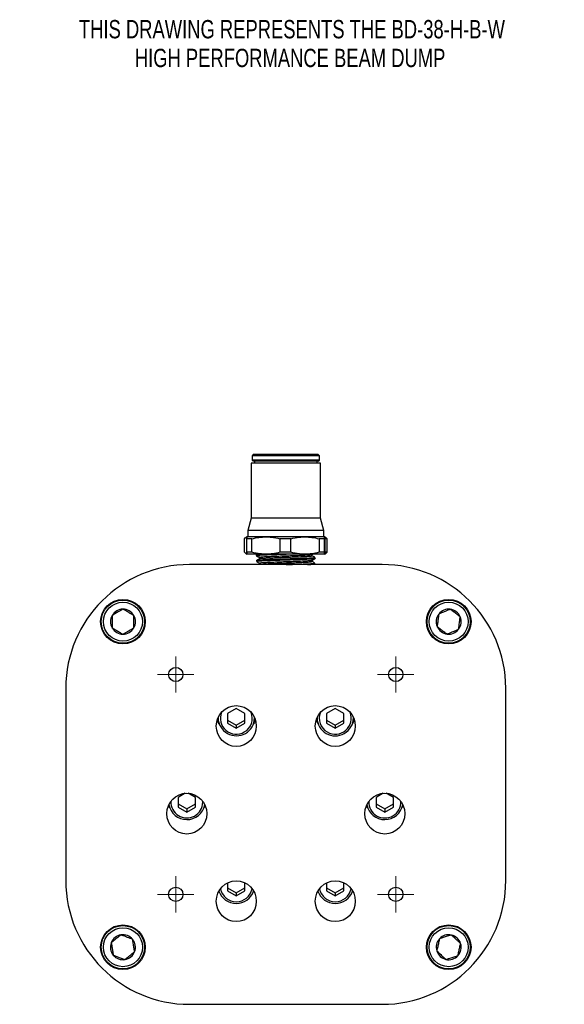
# Model space of a CAD drawing. Header units: inches. Extents: x 1 to 20.6, y 0.7 to 16.3.
# Tile 2 of 7: x 1 to 6, y 6.4 to 15.4. Entities that reach past the tile are written whole.
import ezdxf

# ---------------------------------------------------------------- set-up
doc = ezdxf.new("R2010")
doc.units = ezdxf.units.IN
doc.header["$MEASUREMENT"] = 0
doc.styles.add('SLDTEXTSTYLE0', font='TXT', dxfattribs={"width": 0.75})

# ---------------------------------------------------------------- blocks, each defined once
blk = doc.blocks.new('SW_NOTE_0')
at = {"color": 0, "linetype": 'Continuous', "lineweight": 0, "char_height": 0.166667, "attachment_point": 2, "style": 'SLDTEXTSTYLE0'}
for s, insert in [('THIS DRAWING REPRESENTS THE BD-38-H-B-W', (2.3125, 0.2148)), ('HIGH PERFORMANCE BEAM DUMP', (2.2957, -0.0467))]:
    blk.add_mtext(s, dxfattribs=dict(at, insert=insert))
blk = doc.blocks.new('SW_CENTERMARKSYMBOL_0')
at = {"color": 0, "linetype": 'Continuous', "lineweight": 18}
for p, q in [((0, 0.1), (0, 0.165)), ((0, 0), (0, 0.1)), ((-0.1, 0), (-0.165, 0)), ((0, 0), (-0.1, 0)), ((0, 0), (0, -0.1)), ((0, 0), (0.1, 0)), ((0.1, 0), (0.165, 0)), ((0, -0.1), (0, -0.165))]:
    blk.add_line(p, q, dxfattribs=at)
blk = doc.blocks.new('SW_CENTERMARKSYMBOL_1')
at = {"color": 0, "linetype": 'Continuous', "lineweight": 18}
for p, q in [((0, 0.1), (0, 0.165)), ((0, 0), (0, 0.1)), ((-0.1, 0), (-0.165, 0)), ((0, 0), (-0.1, 0)), ((0, 0), (0, -0.1)), ((0, 0), (0.1, 0)), ((0.1, 0), (0.165, 0)), ((0, -0.1), (0, -0.165))]:
    blk.add_line(p, q, dxfattribs=at)
blk = doc.blocks.new('SW_CENTERMARKSYMBOL_2')
at = {"color": 0, "linetype": 'Continuous', "lineweight": 18}
for p, q in [((0, 0.1), (0, 0.165)), ((0, 0), (0, 0.1)), ((-0.1, 0), (-0.165, 0)), ((0, 0), (-0.1, 0)), ((0, 0), (0, -0.1)), ((0, 0), (0.1, 0)), ((0.1, 0), (0.165, 0)), ((0, -0.1), (0, -0.165))]:
    blk.add_line(p, q, dxfattribs=at)
blk = doc.blocks.new('SW_CENTERMARKSYMBOL_3')
at = {"color": 0, "linetype": 'Continuous', "lineweight": 18}
for p, q in [((0, 0.1), (0, 0.165)), ((0, 0), (0, 0.1)), ((-0.1, 0), (-0.165, 0)), ((0, 0), (-0.1, 0)), ((0, 0), (0, -0.1)), ((0, 0), (0.1, 0)), ((0.1, 0), (0.165, 0)), ((0, -0.1), (0, -0.165))]:
    blk.add_line(p, q, dxfattribs=at)

msp = doc.modelspace()

# ---------------------------------------------------------------- linework, layer by layer
at = {"color": 7, "linetype": 'Continuous', "lineweight": 25}
for p, q in [((3.161, 11.4359), (3.1511, 11.426)), ((3.1511, 11.426), (3.1511, 11.3867)), ((3.19, 11.426), (3.1511, 11.426)), ((3.1511, 11.3867), (3.161, 11.3768)), ((3.19, 11.3867), (3.1511, 11.3867)), ((3.1986, 11.4359), (3.161, 11.4359)), ((3.1986, 11.3768), (3.161, 11.3768)), ((3.1708, 11.3768), (3.1708, 11.3571)), ((3.7614, 11.426), (3.19, 11.426)), ((3.7614, 11.3867), (3.19, 11.3867)), ((3.7515, 11.4359), (3.1986, 11.4359)), ((3.7515, 11.3768), (3.1986, 11.3768)), ((3.7417, 11.3571), (3.7417, 11.3768)), ((3.7614, 11.426), (3.7515, 11.4359)), ((3.7515, 11.3768), (3.7614, 11.3867)), ((3.7614, 11.3867), (3.7614, 11.426)), ((3.1413, 11.3571), (3.1413, 10.8571)), ((3.1814, 11.3571), (3.1413, 11.3571)), ((3.7712, 11.3571), (3.1814, 11.3571)), ((3.7712, 10.8571), (3.7712, 11.3571)), ((3.1413, 10.8571), (3.1117, 10.7469)), ((3.1814, 10.8571), (3.1413, 10.8571)), ((3.7712, 10.8571), (3.1814, 10.8571)), ((3.8007, 10.7469), (3.7712, 10.8571)), ((3.0815, 10.5474), (3.0815, 10.6708)), ((3.1019, 10.6879), (3.0961, 10.6845)), ((3.1482, 10.6708), (3.1, 10.6708)), ((3.1, 10.6708), (3.1, 10.5474)), ((3.275, 10.6879), (3.1019, 10.6879)), ((3.1117, 10.7469), (3.1117, 10.6879)), ((3.1556, 10.7469), (3.1117, 10.7469)), ((3.1482, 10.5474), (3.1482, 10.6708)), ((3.8007, 10.7469), (3.1556, 10.7469)), ((3.6293, 10.6879), (3.275, 10.6879)), ((3.5005, 10.6708), (3.4019, 10.6708)), ((3.4019, 10.6708), (3.4019, 10.5474)), ((3.5005, 10.5474), (3.5005, 10.6708)), ((3.8105, 10.6879), (3.6293, 10.6879)), ((3.7582, 10.6708), (3.7582, 10.5474)), ((3.8086, 10.6708), (3.7582, 10.6708)), ((3.8007, 10.6879), (3.8007, 10.7469)), ((3.8086, 10.5474), (3.8086, 10.6708)), ((3.8164, 10.6845), (3.8106, 10.6879)), ((3.831, 10.6708), (3.8125, 10.6708)), ((3.8125, 10.6708), (3.8125, 10.5474)), ((3.831, 10.5474), (3.831, 10.6708)), ((3.0963, 10.5338), (3.0815, 10.5474)), ((3.0962, 10.5336), (3.1019, 10.5304)), ((3.1482, 10.5474), (3.1, 10.5474)), ((3.275, 10.5304), (3.1019, 10.5304)), ((3.1865, 10.522), (3.1865, 10.521)), ((3.1865, 10.5204), (3.1866, 10.5194)), ((3.1911, 10.5154), (3.1914, 10.515)), ((3.1911, 10.5146), (3.1911, 10.5142)), ((3.1911, 10.5138), (3.1911, 10.5134)), ((3.6293, 10.5304), (3.275, 10.5304)), ((3.5005, 10.5474), (3.4019, 10.5474)), ((3.8105, 10.5304), (3.6293, 10.5304)), ((3.6932, 10.5275), (3.699, 10.5303)), ((3.6954, 10.5266), (3.7027, 10.5301)), ((3.7251, 10.4947), (3.7252, 10.4957)), ((3.7251, 10.4931), (3.7251, 10.4941)), ((3.8086, 10.5474), (3.7582, 10.5474)), ((3.8106, 10.5304), (3.8162, 10.5336)), ((3.831, 10.5474), (3.8125, 10.5474)), ((3.8161, 10.5338), (3.831, 10.5474)), ((4.3312, 10.4359), (2.5812, 10.4359)), ((3.1881, 10.4694), (3.1882, 10.4684)), ((3.1882, 10.4695), (3.1882, 10.4694)), ((3.1882, 10.4678), (3.1882, 10.4668)), ((3.1885, 10.4685), (3.1884, 10.4677)), ((3.1934, 10.4619), (3.1929, 10.4615)), ((3.2193, 10.4376), (3.2163, 10.4359)), ((3.7191, 10.4359), (3.7196, 10.4362)), ((3.7234, 10.4405), (3.7235, 10.4415)), ((3.7235, 10.4421), (3.7235, 10.4431)), ((1.4562, 9.3109), (1.4562, 7.5609)), ((5.4562, 7.5609), (5.4562, 9.3109)), ((3.0063, 9.1253), (2.9275, 9.0809)), ((2.9275, 9.0809), (2.9275, 8.9919)), ((3.085, 9.0809), (3.0063, 9.1253)), ((3.085, 8.9919), (3.085, 9.0809)), ((3.9063, 9.1253), (3.8275, 9.0809)), ((3.8275, 9.0809), (3.8275, 8.9919)), ((3.985, 9.0809), (3.9063, 9.1253)), ((3.985, 8.9919), (3.985, 9.0809)), ((2.8409, 9.0435), (2.8409, 9.0405)), ((2.9275, 9.0206), (3.0063, 8.9761)), ((2.9275, 8.9919), (3.0063, 8.9475)), ((3.0063, 8.9761), (3.085, 9.0206)), ((3.0063, 8.9475), (3.085, 8.9919)), ((3.0063, 8.9761), (3.0063, 8.9475)), ((3.1716, 9.0405), (3.1716, 9.0435)), ((3.7409, 9.0435), (3.7409, 9.0405)), ((3.8275, 9.0206), (3.9063, 8.9761)), ((3.8275, 8.9919), (3.9063, 8.9475)), ((3.9063, 8.9761), (3.985, 9.0206)), ((3.9063, 8.9475), (3.985, 8.9919)), ((3.9063, 8.9761), (3.9063, 8.9475)), ((4.0716, 9.0405), (4.0716, 9.0435)), ((2.5425, 8.3552), (2.4775, 8.3185)), ((2.635, 8.3185), (2.57, 8.3552)), ((4.3426, 8.3552), (4.2775, 8.3185)), ((4.435, 8.3185), (4.3699, 8.3552)), ((2.4775, 8.3185), (2.4775, 8.2296)), ((2.4775, 8.2582), (2.5562, 8.2138)), ((2.5562, 8.2138), (2.635, 8.2582)), ((2.635, 8.2296), (2.635, 8.3185)), ((4.2775, 8.3185), (4.2775, 8.2295)), ((4.2775, 8.2582), (4.3562, 8.2137)), ((4.3562, 8.2137), (4.435, 8.2582)), ((4.435, 8.2295), (4.435, 8.3185)), ((2.4775, 8.2296), (2.5562, 8.1851)), ((2.5562, 8.1851), (2.635, 8.2296)), ((2.5562, 8.2138), (2.5562, 8.1851)), ((4.2775, 8.2295), (4.3562, 8.1851)), ((4.3562, 8.1851), (4.435, 8.2295)), ((4.3562, 8.2137), (4.3562, 8.1851)), ((2.9275, 7.5405), (2.9275, 7.4672)), ((3.085, 7.4672), (3.085, 7.5405)), ((3.8275, 7.5405), (3.8275, 7.4671)), ((3.985, 7.4671), (3.985, 7.5405)), ((2.8505, 7.4614), (2.8484, 7.4649)), ((2.9275, 7.4958), (3.0062, 7.4513)), ((2.9275, 7.4672), (3.0062, 7.4227)), ((3.0062, 7.4513), (3.085, 7.4958)), ((3.0062, 7.4227), (3.085, 7.4672)), ((3.0062, 7.4513), (3.0062, 7.4227)), ((3.1641, 7.4649), (3.162, 7.4614)), ((3.8275, 7.4958), (3.9062, 7.4513)), ((3.8275, 7.4671), (3.9062, 7.4227)), ((3.9062, 7.4513), (3.985, 7.4958)), ((3.9062, 7.4227), (3.985, 7.4671)), ((3.9062, 7.4513), (3.9062, 7.4227)), ((2.5812, 6.4359), (4.3312, 6.4359))]:
    msp.add_line(p, q, dxfattribs=at)
at = {"color": 8, "linetype": 'Continuous', "lineweight": 25}
for p, q in [((3.1909, 10.5158), (3.1911, 10.5154)), ((3.1911, 10.5142), (3.1911, 10.5138)), ((3.2194, 10.5004), (3.2174, 10.5015)), ((3.1929, 10.4615), (3.1926, 10.4612)), ((3.1928, 10.4631), (3.1927, 10.4628)), ((3.2207, 10.4478), (3.2199, 10.4492)), ((2.7019, 8.274), (2.7017, 8.2811))]:
    msp.add_line(p, q, dxfattribs=at)
at = {"color": 7, "linetype": 'Continuous', "lineweight": 25, "flags": 128}
for points in [[(2.8505, 8.9862), (2.8411, 9.0036), (2.8333, 9.0234)], [(3.1792, 9.0234), (3.1713, 9.0036), (3.162, 8.9862)], [(4.0792, 9.0234), (4.0778, 9.0193), (4.0634, 8.9886)], [(2.4005, 8.2238), (2.3991, 8.2262), (2.3898, 8.2442)], [(2.7227, 8.2442), (2.7134, 8.2262), (2.712, 8.2238)], [(4.2005, 8.2238), (4.1911, 8.2412), (4.1898, 8.2442)], [(4.5227, 8.2442), (4.5213, 8.2412), (4.512, 8.2238)], [(4.0641, 7.4649), (4.0634, 7.4638), (4.062, 7.4614)]]:
    msp.add_lwpolyline(points, dxfattribs=at)
at = {"color": 7, "linetype": 'Continuous', "lineweight": 25}
for centre, radius in [((1.9756, 9.9166), 0.203), ((1.9756, 9.9166), 0.1969), ((1.9756, 9.9166), 0.1772), ((4.9369, 9.9166), 0.203), ((4.9369, 9.9166), 0.1969), ((4.9369, 9.9166), 0.1772), ((2.4562, 9.4359), 0.065), ((4.4562, 9.4359), 0.065), ((2.4562, 7.4359), 0.065), ((4.4562, 7.4359), 0.065), ((1.9756, 6.9552), 0.203), ((1.9756, 6.9552), 0.1969), ((1.9756, 6.9552), 0.1772), ((4.9369, 6.9552), 0.203), ((4.9369, 6.9552), 0.1969), ((4.9369, 6.9552), 0.1772)]:
    msp.add_circle(centre, radius, dxfattribs=at)
for centre, radius, start, end in [((2.5812, 9.3109), 1.125, 90, 180), ((4.3312, 9.3109), 1.125, 0, 90), ((1.9756, 9.9166), 0.1137, 150, 210), ((1.9756, 9.9166), 0.1137, 90, 150), ((1.9756, 9.9166), 0.1137, 30, 90), ((1.9756, 9.9166), 0.1137, 330, 30), ((4.9369, 9.9166), 0.1137, 142.68455, 202.68455), ((4.9369, 9.9166), 0.1137, 82.68455, 142.68455), ((4.9369, 9.9166), 0.1137, 22.68455, 82.68455), ((4.9369, 9.9166), 0.1137, 322.68455, 22.68455), ((1.9756, 9.9166), 0.1137, 210, 270), ((1.9756, 9.9166), 0.1137, 270, 330), ((4.9369, 9.9166), 0.1137, 202.68455, 262.68455), ((4.9369, 9.9166), 0.1137, 262.68455, 322.68455), ((3.0062, 9.0436), 0.1653, 181.05913, 300.03109), ((3.0106, 9.0411), 0.161, 299.10932, 359.78836), ((3.9003, 9.0779), 0.1757, 198.06949, 211.46483), ((3.9019, 9.0411), 0.161, 180.21164, 240.89068), ((3.9066, 9.043), 0.165, 239.79506, 359.11473), ((2.5563, 8.2816), 0.1659, 190.43013, 348.8194), ((4.3562, 8.2816), 0.1659, 191.18934, 349.56113), ((2.5812, 7.5609), 1.125, 180, 270), ((4.3312, 7.5609), 1.125, 270, 0), ((3.0062, 7.5197), 0.1663, 198.89324, 341.10676), ((3.9062, 7.5197), 0.1663, 198.89324, 341.10676), ((1.9756, 6.9552), 0.1137, 159.1229, 219.1229), ((1.9756, 6.9552), 0.1137, 99.1229, 159.1229), ((1.9756, 6.9552), 0.1137, 39.1229, 99.1229), ((1.9756, 6.9552), 0.1137, 339.1229, 39.1229), ((4.9369, 6.9552), 0.1137, 137.33611, 197.33611), ((4.9369, 6.9552), 0.1137, 77.33611, 137.33611), ((4.9369, 6.9552), 0.1137, 17.33611, 77.33611), ((4.9369, 6.9552), 0.1137, 317.33611, 17.33611), ((1.9756, 6.9552), 0.1137, 279.1229, 339.1229), ((4.9369, 6.9552), 0.1137, 197.33611, 257.33611), ((1.9756, 6.9552), 0.1137, 219.1229, 279.1229), ((4.9369, 6.9552), 0.1137, 257.33611, 317.33611)]:
    msp.add_arc(centre, radius, start, end, dxfattribs=at)
at = {"color": 8, "linetype": 'Continuous', "lineweight": 25}
for centre, radius, start, end in [((3.0057, 9.0373), 0.1443, 157.70528, 300.55049), ((3.0109, 9.0363), 0.1409, 298.92383, 23.30647), ((3.9019, 9.0364), 0.1412, 156.79375, 240.97595), ((3.9068, 9.0373), 0.1443, 239.44951, 22.29472), ((2.5563, 8.2764), 0.1456, 178.13711, 359.06359), ((4.3562, 8.2763), 0.1456, 178.104, 1.896), ((3.0062, 7.5146), 0.1461, 190.90614, 349.09386), ((3.9062, 7.5146), 0.1461, 190.90614, 349.09386)]:
    msp.add_arc(centre, radius, start, end, dxfattribs=at)
at = {"color": 7, "linetype": 'Continuous', "lineweight": 25}
for centre in [(3.0062, 8.967), (3.9062, 8.967), (2.5562, 8.1702), (4.3562, 8.1702), (3.0062, 7.3734), (3.9062, 7.3734)]:
    msp.add_ellipse(centre, major_axis=(0, 0.1856), ratio=0.978148, dxfattribs=at)
for points, knots in [([(3.0815, 10.6708), (3.0857, 10.6762), (3.0906, 10.6823), (3.0956, 10.6838), (3.0963, 10.684)], [0, 0, 0, 0, 0.864825, 1, 1, 1, 1]), ([(3.1019, 10.6879), (3.1017, 10.6873), (3.101, 10.686), (3.1004, 10.6765), (3.1, 10.6708)], [0, 0, 0, 0, 0.403002, 1, 1, 1, 1]), ([(3.1482, 10.6708), (3.169, 10.6757), (3.2109, 10.6854), (3.2536, 10.687), (3.275, 10.6879)], [0, 0, 0, 0, 0.4971407, 1, 1, 1, 1]), ([(3.275, 10.6879), (3.2922, 10.6873), (3.3349, 10.686), (3.3769, 10.6765), (3.4019, 10.6708)], [0, 0, 0, 0, 0.4030016, 1, 1, 1, 1]), ([(3.5005, 10.6708), (3.5268, 10.6767), (3.5694, 10.6861), (3.6127, 10.6874), (3.6293, 10.6879)], [0, 0, 0, 0, 0.616847, 1, 1, 1, 1]), ([(3.6293, 10.6879), (3.6509, 10.6871), (3.6942, 10.6855), (3.7368, 10.6757), (3.7582, 10.6708)], [0, 0, 0, 0, 0.496821, 1, 1, 1, 1]), ([(3.8086, 10.6708), (3.8089, 10.6757), (3.8095, 10.6854), (3.8102, 10.687), (3.8105, 10.6879)], [0, 0, 0, 0, 0.497141, 1, 1, 1, 1]), ([(3.8105, 10.6879), (3.8108, 10.6873), (3.8115, 10.686), (3.8121, 10.6765), (3.8125, 10.6708)], [0, 0, 0, 0, 0.4030014, 1, 1, 1, 1]), ([(3.831, 10.6708), (3.8267, 10.6762), (3.8218, 10.6823), (3.8168, 10.6838), (3.8162, 10.684)], [0, 0, 0, 0, 0.864825, 1, 1, 1, 1]), ([(3.1, 10.5474), (3.1003, 10.5426), (3.1009, 10.5328), (3.1016, 10.5312), (3.1019, 10.5304)], [0, 0, 0, 0, 0.4971405, 1, 1, 1, 1]), ([(3.275, 10.5304), (3.2578, 10.5309), (3.2151, 10.5322), (3.1732, 10.5417), (3.1482, 10.5474)], [0, 0, 0, 0, 0.4030014, 1, 1, 1, 1]), ([(3.1867, 10.5212), (3.1866, 10.521), (3.1865, 10.5206), (3.1867, 10.5203), (3.1867, 10.5202)], [0, 0, 0, 0, 0.624868, 1, 1, 1, 1]), ([(3.1914, 10.5287), (3.1909, 10.5286), (3.1899, 10.5284), (3.1867, 10.5256), (3.1868, 10.523), (3.1868, 10.522)], [0, 0, 0, 0, 0.507991, 0.821501, 1, 1, 1, 1]), ([(3.1904, 10.5151), (3.1949, 10.5129), (3.2039, 10.5086), (3.2129, 10.5042), (3.2174, 10.5021)], [0, 0, 0, 0, 0.500046, 1, 1, 1, 1]), ([(3.1905, 10.5135), (3.195, 10.5113), (3.204, 10.5069), (3.213, 10.5026), (3.2175, 10.5004)], [0, 0, 0, 0, 0.50006, 1, 1, 1, 1]), ([(3.5116, 10.5304), (3.4943, 10.5298), (3.4624, 10.5288), (3.4148, 10.5273), (3.3712, 10.5259), (3.3296, 10.5245), (3.292, 10.5231), (3.2587, 10.5217), (3.2314, 10.5203), (3.21, 10.5188), (3.1966, 10.5174), (3.1903, 10.5164), (3.1908, 10.5159), (3.1909, 10.5158)], [0, 0, 0, 0, 0.112904, 0.208494, 0.306857, 0.402417, 0.50075, 0.596279, 0.69458, 0.790076, 0.888343, 0.983807, 1, 1, 1, 1]), ([(3.2177, 10.4902), (3.2133, 10.4877), (3.2046, 10.4829), (3.1959, 10.478), (3.1915, 10.4755)], [0, 0, 0, 0, 0.499971, 1, 1, 1, 1]), ([(3.1926, 10.4756), (3.193, 10.4759), (3.1941, 10.4767), (3.2045, 10.478), (3.2221, 10.4794), (3.2469, 10.4808), (3.2774, 10.4822), (3.3131, 10.4836), (3.3528, 10.485), (3.3956, 10.4864), (3.44, 10.4879), (3.4849, 10.4893), (3.5291, 10.4907), (3.5711, 10.4921), (3.61, 10.4935), (3.6444, 10.4949), (3.6735, 10.4963), (3.6965, 10.4978), (3.7124, 10.4992), (3.7206, 10.5003), (3.7207, 10.501), (3.7208, 10.5012)], [0, 0, 0, 0, 0.03643, 0.091573, 0.146717, 0.201877, 0.257038, 0.312216, 0.367395, 0.422593, 0.477791, 0.533007, 0.588224, 0.643458, 0.698691, 0.753943, 0.809195, 0.864466, 0.919737, 0.975027, 1, 1, 1, 1]), ([(3.7204, 10.4887), (3.7198, 10.4884), (3.7183, 10.4876), (3.7074, 10.4863), (3.6891, 10.4849), (3.664, 10.4835), (3.6329, 10.4821), (3.5971, 10.4807), (3.5569, 10.4792), (3.5142, 10.4778), (3.4695, 10.4764), (3.4249, 10.475), (3.3808, 10.4736), (3.3392, 10.4722), (3.3006, 10.4707), (3.2667, 10.4693), (3.238, 10.4679), (3.2156, 10.4665), (3.2004, 10.4651), (3.1927, 10.464), (3.1928, 10.4633), (3.1928, 10.4631)], [0, 0, 0, 0, 0.038263, 0.094408, 0.14895, 0.205074, 0.259598, 0.315704, 0.37021, 0.426298, 0.480787, 0.536857, 0.591327, 0.647377, 0.701829, 0.75786, 0.812294, 0.868308, 0.922724, 0.97872, 1, 1, 1, 1]), ([(3.2175, 10.502), (3.2184, 10.5014), (3.22, 10.5003), (3.2215, 10.4963), (3.2202, 10.4921), (3.2186, 10.4909), (3.2178, 10.4903)], [0, 0, 0, 0, 0.2478803, 0.500179, 0.7523807, 1, 1, 1, 1]), ([(3.2176, 10.5004), (3.2185, 10.4998), (3.2201, 10.4989), (3.2206, 10.4965), (3.2208, 10.4955)], [0, 0, 0, 0, 0.558159, 1, 1, 1, 1]), ([(3.4019, 10.5474), (3.3811, 10.5426), (3.3392, 10.5328), (3.2965, 10.5312), (3.275, 10.5304)], [0, 0, 0, 0, 0.497141, 1, 1, 1, 1]), ([(3.6293, 10.5304), (3.6127, 10.5308), (3.5694, 10.5321), (3.5268, 10.5416), (3.5005, 10.5474)], [0, 0, 0, 0, 0.383153, 1, 1, 1, 1]), ([(3.7582, 10.5474), (3.737, 10.5426), (3.6945, 10.5328), (3.6511, 10.5312), (3.6293, 10.5304)], [0, 0, 0, 0, 0.4971407, 1, 1, 1, 1]), ([(3.6955, 10.5166), (3.6947, 10.5172), (3.6931, 10.5184), (3.6918, 10.5226), (3.6932, 10.5266), (3.6949, 10.5277), (3.6957, 10.5283)], [0, 0, 0, 0, 0.247738, 0.499811, 0.751992, 1, 1, 1, 1]), ([(3.6941, 10.4741), (3.6986, 10.4763), (3.7076, 10.4806), (3.7166, 10.485), (3.7211, 10.4871)], [0, 0, 0, 0, 0.499941, 1, 1, 1, 1]), ([(3.6943, 10.4758), (3.6988, 10.4779), (3.7078, 10.4823), (3.7168, 10.4866), (3.7213, 10.4888)], [0, 0, 0, 0, 0.4999524, 1, 1, 1, 1]), ([(3.7216, 10.502), (3.7172, 10.5044), (3.7085, 10.5093), (3.6998, 10.5142), (3.6954, 10.5166)], [0, 0, 0, 0, 0.500027, 1, 1, 1, 1]), ([(3.72, 10.4871), (3.7199, 10.4868), (3.7198, 10.4864), (3.7164, 10.486), (3.7152, 10.4859)], [0, 0, 0, 0, 0.6380517, 1, 1, 1, 1]), ([(3.7251, 10.4955), (3.7251, 10.4955), (3.7252, 10.4958), (3.7251, 10.4961), (3.725, 10.4964)], [0, 0, 0, 0, 0.206434, 1, 1, 1, 1]), ([(3.8105, 10.5304), (3.8103, 10.5309), (3.8096, 10.5322), (3.809, 10.5417), (3.8086, 10.5474)], [0, 0, 0, 0, 0.4030017, 1, 1, 1, 1]), ([(3.8125, 10.5474), (3.8122, 10.5426), (3.8115, 10.5328), (3.8109, 10.5312), (3.8105, 10.5304)], [0, 0, 0, 0, 0.497141, 1, 1, 1, 1]), ([(3.192, 10.4625), (3.1965, 10.4603), (3.2055, 10.456), (3.2145, 10.4516), (3.219, 10.4494)], [0, 0, 0, 0, 0.500047, 1, 1, 1, 1]), ([(3.1921, 10.4608), (3.1966, 10.4587), (3.2057, 10.4543), (3.2147, 10.45), (3.2192, 10.4478)], [0, 0, 0, 0, 0.500058, 1, 1, 1, 1]), ([(3.2192, 10.4493), (3.22, 10.4488), (3.2217, 10.4477), (3.2231, 10.4436), (3.2219, 10.4395), (3.2202, 10.4383), (3.2194, 10.4377)], [0, 0, 0, 0, 0.247965, 0.500191, 0.752307, 1, 1, 1, 1]), ([(3.2192, 10.4478), (3.2201, 10.4472), (3.2217, 10.4463), (3.2222, 10.4439), (3.2225, 10.4428)], [0, 0, 0, 0, 0.556321, 1, 1, 1, 1]), ([(3.4608, 10.4359), (3.4719, 10.4362), (3.498, 10.4371), (3.5378, 10.4384), (3.5791, 10.4398), (3.6168, 10.4412), (3.65, 10.4426), (3.6776, 10.444), (3.6992, 10.4454), (3.7131, 10.4468), (3.7198, 10.4479), (3.7195, 10.4484), (3.7194, 10.4485)], [0, 0, 0, 0, 0.083992, 0.195693, 0.307395, 0.419136, 0.530877, 0.642655, 0.754433, 0.866247, 0.978061, 1, 1, 1, 1]), ([(3.6939, 10.464), (3.6931, 10.4646), (3.6914, 10.4658), (3.6902, 10.4699), (3.6916, 10.474), (3.6933, 10.4751), (3.6941, 10.4757)], [0, 0, 0, 0, 0.247481, 0.499826, 0.75226, 1, 1, 1, 1]), ([(3.6908, 10.4692), (3.6911, 10.4702), (3.6916, 10.4726), (3.6932, 10.4735), (3.694, 10.4741)], [0, 0, 0, 0, 0.442355, 1, 1, 1, 1]), ([(3.7202, 10.4492), (3.7158, 10.4516), (3.7071, 10.4565), (3.6984, 10.4614), (3.694, 10.4638)], [0, 0, 0, 0, 0.500037, 1, 1, 1, 1]), ([(3.7233, 10.4429), (3.7234, 10.4431), (3.7236, 10.4434), (3.7234, 10.4438), (3.7234, 10.4439)], [0, 0, 0, 0, 0.623875, 1, 1, 1, 1]), ([(3.7233, 10.4415), (3.7234, 10.4415), (3.7235, 10.4418), (3.7234, 10.4421), (3.7233, 10.4422)], [0, 0, 0, 0, 0.371246, 1, 1, 1, 1]), ([(1.9756, 10.0302), (1.9688, 10.0263), (1.9551, 10.0184), (1.9296, 10.0037), (1.9023, 9.9879), (1.8849, 9.9779), (1.8771, 9.9734)], [0, 0, 0, 0, 0.216454, 0.440308, 0.751899, 1, 1, 1, 1]), ([(1.8771, 9.9734), (1.8771, 9.9678), (1.8771, 9.9502), (1.8771, 9.9178), (1.8771, 9.8843), (1.8771, 9.8662), (1.8771, 9.8597)], [0, 0, 0, 0, 0.156025, 0.493707, 0.819058, 1, 1, 1, 1]), ([(2.074, 9.9734), (2.0672, 9.9773), (2.0535, 9.9852), (2.0281, 9.9999), (2.0008, 10.0157), (1.9833, 10.0257), (1.9756, 10.0302)], [0, 0, 0, 0, 0.216455, 0.44031, 0.751899, 1, 1, 1, 1]), ([(2.074, 9.8597), (2.074, 9.8662), (2.074, 9.8843), (2.074, 9.9178), (2.074, 9.9502), (2.074, 9.9678), (2.074, 9.9734)], [0, 0, 0, 0, 0.180942, 0.506293, 0.843975, 1, 1, 1, 1]), ([(4.8465, 9.9855), (4.8458, 9.9799), (4.8436, 9.9625), (4.8395, 9.9303), (4.8352, 9.8971), (4.8329, 9.8792), (4.8321, 9.8727)], [0, 0, 0, 0, 0.156026, 0.493708, 0.819058, 1, 1, 1, 1]), ([(4.9514, 10.0293), (4.9442, 10.0263), (4.9296, 10.0202), (4.9025, 10.0088), (4.8734, 9.9967), (4.8548, 9.9889), (4.8465, 9.9855)], [0, 0, 0, 0, 0.216454, 0.440309, 0.751898, 1, 1, 1, 1]), ([(5.0418, 9.9604), (5.0356, 9.9651), (5.023, 9.9747), (4.9996, 9.9925), (4.9745, 10.0116), (4.9585, 10.0239), (4.9514, 10.0293)], [0, 0, 0, 0, 0.216454, 0.440308, 0.751898, 1, 1, 1, 1]), ([(5.0273, 9.8477), (5.0281, 9.8541), (5.0304, 9.8721), (5.0347, 9.9053), (5.0388, 9.9374), (5.0411, 9.9549), (5.0418, 9.9604)], [0, 0, 0, 0, 0.180943, 0.506293, 0.843975, 1, 1, 1, 1]), ([(1.8771, 9.8597), (1.8839, 9.8558), (1.8976, 9.8479), (1.923, 9.8332), (1.9503, 9.8175), (1.9678, 9.8074), (1.9756, 9.8029)], [0, 0, 0, 0, 0.216455, 0.44031, 0.751899, 1, 1, 1, 1]), ([(1.9756, 9.8029), (1.9823, 9.8068), (1.996, 9.8147), (2.0215, 9.8294), (2.0488, 9.8452), (2.0662, 9.8553), (2.074, 9.8597)], [0, 0, 0, 0, 0.216454, 0.440308, 0.751899, 1, 1, 1, 1]), ([(4.8321, 9.8727), (4.8382, 9.868), (4.8508, 9.8584), (4.8742, 9.8406), (4.8993, 9.8215), (4.9153, 9.8093), (4.9224, 9.8038)], [0, 0, 0, 0, 0.216454, 0.440309, 0.751899, 1, 1, 1, 1]), ([(4.9224, 9.8038), (4.9296, 9.8068), (4.9442, 9.8129), (4.9714, 9.8243), (5.0004, 9.8364), (5.0191, 9.8442), (5.0273, 9.8477)], [0, 0, 0, 0, 0.216455, 0.44031, 0.751898, 1, 1, 1, 1]), ([(1.9575, 7.0674), (1.9515, 7.0625), (1.9392, 7.0525), (1.9164, 7.034), (1.892, 7.0141), (1.8763, 7.0013), (1.8694, 6.9957)], [0, 0, 0, 0, 0.216454, 0.440308, 0.751899, 1, 1, 1, 1]), ([(1.8694, 6.9957), (1.8702, 6.9902), (1.873, 6.9728), (1.8782, 6.9408), (1.8835, 6.9078), (1.8864, 6.8899), (1.8874, 6.8835)], [0, 0, 0, 0, 0.156025, 0.493708, 0.819058, 1, 1, 1, 1]), ([(2.0637, 7.0269), (2.0565, 7.0297), (2.0417, 7.0353), (2.0142, 7.0458), (1.9847, 7.057), (1.9659, 7.0642), (1.9575, 7.0674)], [0, 0, 0, 0, 0.216454, 0.440309, 0.751898, 1, 1, 1, 1]), ([(2.0817, 6.9147), (2.0807, 6.9211), (2.0778, 6.939), (2.0725, 6.972), (2.0674, 7.004), (2.0646, 7.0214), (2.0637, 7.0269)], [0, 0, 0, 0, 0.1809418, 0.5062924, 0.8439745, 1, 1, 1, 1]), ([(4.8533, 7.0322), (4.8521, 7.0268), (4.8483, 7.0096), (4.8412, 6.978), (4.8338, 6.9453), (4.8298, 6.9277), (4.8284, 6.9213)], [0, 0, 0, 0, 0.156025, 0.493707, 0.819058, 1, 1, 1, 1]), ([(4.9618, 7.0661), (4.9544, 7.0638), (4.9393, 7.059), (4.9112, 7.0503), (4.8811, 7.0409), (4.8619, 7.0349), (4.8533, 7.0322)], [0, 0, 0, 0, 0.216454, 0.44031, 0.751899, 1, 1, 1, 1]), ([(5.0454, 6.9891), (5.0397, 6.9943), (5.028, 7.0051), (5.0064, 7.025), (4.9832, 7.0464), (4.9684, 7.06), (4.9618, 7.0661)], [0, 0, 0, 0, 0.216454, 0.440309, 0.751899, 1, 1, 1, 1]), ([(5.0205, 6.8782), (5.0219, 6.8845), (5.0259, 6.9022), (5.0332, 6.9348), (5.0403, 6.9664), (5.0442, 6.9836), (5.0454, 6.9891)], [0, 0, 0, 0, 0.180942, 0.506293, 0.843974, 1, 1, 1, 1]), ([(1.9936, 6.843), (1.9996, 6.8479), (2.0119, 6.8579), (2.0347, 6.8764), (2.0592, 6.8963), (2.0748, 6.9091), (2.0817, 6.9147)], [0, 0, 0, 0, 0.216454, 0.440308, 0.751899, 1, 1, 1, 1]), ([(4.8284, 6.9213), (4.8342, 6.9161), (4.8458, 6.9053), (4.8674, 6.8854), (4.8906, 6.864), (4.9054, 6.8504), (4.912, 6.8443)], [0, 0, 0, 0, 0.216454, 0.440309, 0.751899, 1, 1, 1, 1]), ([(1.8874, 6.8835), (1.8947, 6.8807), (1.9095, 6.8751), (1.9369, 6.8646), (1.9664, 6.8534), (1.9852, 6.8462), (1.9936, 6.843)], [0, 0, 0, 0, 0.216454, 0.440309, 0.751898, 1, 1, 1, 1]), ([(4.912, 6.8443), (4.9194, 6.8466), (4.9346, 6.8514), (4.9626, 6.8601), (4.9927, 6.8695), (5.012, 6.8755), (5.0205, 6.8782)], [0, 0, 0, 0, 0.216454, 0.440308, 0.751899, 1, 1, 1, 1])]:
    msp.add_open_spline(points, degree=3, knots=knots, dxfattribs=at)
at = {"color": 8, "linetype": 'Continuous', "lineweight": 25}
for points, knots in [([(3.1874, 10.521), (3.1872, 10.5212), (3.1863, 10.5219), (3.1927, 10.523), (3.2066, 10.5244), (3.2279, 10.5258), (3.2558, 10.5272), (3.2915, 10.5287), (3.3209, 10.5298), (3.3371, 10.5304)], [0, 0, 0, 0, 0.056837, 0.208359, 0.359932, 0.511505, 0.663128, 0.814752, 1, 1, 1, 1]), ([(3.3089, 10.5304), (3.3069, 10.5303), (3.2925, 10.5298), (3.2672, 10.5287), (3.2374, 10.5273), (3.2135, 10.5259), (3.1969, 10.5245), (3.1876, 10.5232), (3.1874, 10.5224), (3.1873, 10.522)], [0, 0, 0, 0, 0.026218, 0.193745, 0.366135, 0.533606, 0.705938, 0.873352, 1, 1, 1, 1]), ([(3.7243, 10.4957), (3.7243, 10.4954), (3.7244, 10.4946), (3.7157, 10.4934), (3.6997, 10.492), (3.6766, 10.4906), (3.647, 10.4891), (3.6124, 10.4877), (3.5729, 10.4863), (3.5306, 10.4849), (3.4857, 10.4835), (3.4404, 10.4821), (3.3952, 10.4807), (3.3521, 10.4793), (3.3117, 10.4778), (3.2757, 10.4764), (3.2445, 10.475), (3.2196, 10.4736), (3.2014, 10.4722), (3.1901, 10.4708), (3.1889, 10.4699), (3.1883, 10.4694)], [0, 0, 0, 0, 0.034796, 0.089382, 0.142411, 0.196978, 0.249989, 0.304537, 0.357531, 0.412063, 0.46504, 0.519554, 0.572514, 0.62701, 0.679951, 0.734428, 0.787353, 0.841813, 0.894721, 0.949164, 1, 1, 1, 1]), ([(3.1891, 10.4684), (3.189, 10.4687), (3.1887, 10.4694), (3.1967, 10.4707), (3.2121, 10.4721), (3.2348, 10.4735), (3.2639, 10.4749), (3.2992, 10.4764), (3.3386, 10.4778), (3.3806, 10.4792), (3.4243, 10.4806), (3.4693, 10.482), (3.5144, 10.4834), (3.5579, 10.4848), (3.5985, 10.4862), (3.635, 10.4876), (3.6665, 10.489), (3.6919, 10.4905), (3.711, 10.4919), (3.7218, 10.4933), (3.7263, 10.4942), (3.7251, 10.4947), (3.7251, 10.4947)], [0, 0, 0, 0, 0.031738, 0.085411, 0.139084, 0.192773, 0.246463, 0.301704, 0.356945, 0.409135, 0.461326, 0.515069, 0.568812, 0.622572, 0.676332, 0.730109, 0.783886, 0.837681, 0.891477, 0.94529, 0.999104, 1, 1, 1, 1]), ([(3.2188, 10.5021), (3.2181, 10.5026), (3.2165, 10.5038), (3.2313, 10.5057), (3.2596, 10.5078), (3.3007, 10.5099), (3.3512, 10.512), (3.4084, 10.5141), (3.4685, 10.5161), (3.5279, 10.5182), (3.5829, 10.5203), (3.6302, 10.5224), (3.666, 10.5245), (3.6869, 10.5262), (3.6906, 10.5272), (3.6918, 10.5275)], [0, 0, 0, 0, 0.059886, 0.141886, 0.223908, 0.305951, 0.388017, 0.470105, 0.552214, 0.634346, 0.7165, 0.798677, 0.880876, 0.963098, 1, 1, 1, 1]), ([(3.2192, 10.4902), (3.219, 10.4904), (3.2183, 10.4913), (3.2321, 10.4929), (3.2599, 10.495), (3.301, 10.4971), (3.3514, 10.4991), (3.4085, 10.5012), (3.4685, 10.5033), (3.5278, 10.5054), (3.5827, 10.5075), (3.6297, 10.5096), (3.6663, 10.5117), (3.6889, 10.5138), (3.6982, 10.5154), (3.6947, 10.5164), (3.6937, 10.5166)], [0, 0, 0, 0, 0.022347, 0.101342, 0.18036, 0.259398, 0.338458, 0.417539, 0.496642, 0.575765, 0.65491, 0.734077, 0.813266, 0.892476, 0.971708, 1, 1, 1, 1]), ([(3.6954, 10.5266), (3.6954, 10.5266), (3.6957, 10.5266), (3.6955, 10.5267), (3.6954, 10.5267)], [0, 0, 0, 0, 0.114548, 1, 1, 1, 1]), ([(3.2196, 10.4494), (3.2195, 10.4501), (3.2191, 10.4514), (3.2367, 10.4534), (3.2672, 10.4555), (3.3098, 10.4576), (3.3614, 10.4597), (3.4189, 10.4618), (3.4787, 10.4639), (3.5372, 10.466), (3.5907, 10.4681), (3.636, 10.4701), (3.6697, 10.4722), (3.6898, 10.4741), (3.6919, 10.4753), (3.6927, 10.4758)], [0, 0, 0, 0, 0.0718363, 0.1511513, 0.2304876, 0.3098454, 0.3892247, 0.4686255, 0.5480479, 0.6274921, 0.7069581, 0.7864461, 0.865956, 0.9454879, 1, 1, 1, 1]), ([(3.2211, 10.4376), (3.2212, 10.4379), (3.2214, 10.4389), (3.2374, 10.4406), (3.2674, 10.4427), (3.31, 10.4448), (3.3615, 10.4469), (3.4189, 10.449), (3.4787, 10.4511), (3.5371, 10.4531), (3.5905, 10.4552), (3.6356, 10.4573), (3.6699, 10.4594), (3.6895, 10.4615), (3.6971, 10.463), (3.6937, 10.4638), (3.6933, 10.4638)], [0, 0, 0, 0, 0.035401, 0.114911, 0.194441, 0.273993, 0.353567, 0.433162, 0.512779, 0.592418, 0.672078, 0.751761, 0.831466, 0.911193, 0.990942, 1, 1, 1, 1]), ([(3.7226, 10.4431), (3.7228, 10.4429), (3.7235, 10.4422), (3.7165, 10.4411), (3.7024, 10.4397), (3.6805, 10.4382), (3.6562, 10.437), (3.6371, 10.4362), (3.6296, 10.4359)], [0, 0, 0, 0, 0.087156, 0.280311, 0.479071, 0.672165, 0.870861, 1, 1, 1, 1]), ([(3.6525, 10.4359), (3.6586, 10.4362), (3.6749, 10.4369), (3.6951, 10.4381), (3.7122, 10.4395), (3.7221, 10.4409), (3.7226, 10.4417), (3.7229, 10.4421)], [0, 0, 0, 0, 0.13453, 0.362164, 0.58987, 0.817577, 1, 1, 1, 1])]:
    msp.add_open_spline(points, degree=3, knots=knots, dxfattribs=at)

# ---------------------------------------------------------------- block references
at = {"color": 7, "linetype": 'Continuous', "lineweight": 0}
msp.add_blockref('SW_NOTE_0', (1.1996, 15.1744), dxfattribs=at)
at = {"color": 7, "linetype": 'Continuous', "lineweight": 18}
for name, p in [('SW_CENTERMARKSYMBOL_0', (2.4562, 9.4359)), ('SW_CENTERMARKSYMBOL_3', (4.4562, 9.4359)), ('SW_CENTERMARKSYMBOL_1', (2.4562, 7.4359)), ('SW_CENTERMARKSYMBOL_2', (4.4562, 7.4359))]:
    msp.add_blockref(name, p, dxfattribs=at)

doc.saveas('drawing.dxf')
